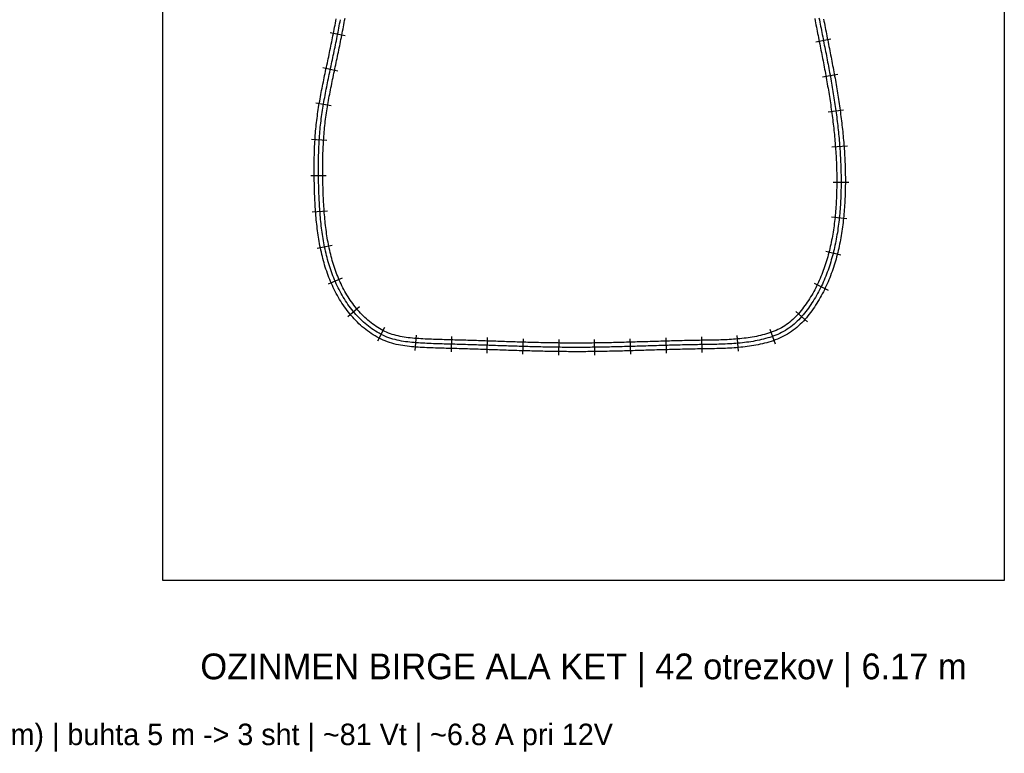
# Model space of a CAD drawing. Header units: millimetres. Extents: x 0 to 1378, y -121 to 1849.
# Tile 7 of 19: x 688 to 1376, y -121 to 392. Entities that reach past the tile are written whole.
import ezdxf
from ezdxf.enums import TextEntityAlignment as Align

# ---------------------------------------------------------------- set-up
doc = ezdxf.new("R2010")
doc.units = ezdxf.units.MM
for name, color, linetype in [('CUT_25', 2, 'Continuous'), ('FRAME', 8, 'Continuous'), ('NEON_BOTTLE', 3, 'Continuous'), ('NOTES', 7, 'Continuous'), ('TUBE_6MM', 9, 'Continuous')]:
    doc.layers.add(name, color=color, linetype=linetype)

msp = doc.modelspace()

# ---------------------------------------------------------------- linework, layer by layer
at = {"layer": 'CUT_25'}
for p, q in [((915.44, 380.45), (904.84, 382.52)), ((1244.27, 376.35), (1254.86, 378.45)), ((910.35, 355.88), (899.79, 358.13)), ((1248.99, 351.89), (1259.61, 353.81)), ((905.57, 331.58), (894.92, 333.37)), ((1252.93, 327.44), (1263.63, 328.9)), ((902.73, 307.3), (891.96, 308.01)), ((1255.59, 302.91), (1266.36, 303.74)), ((902.21, 282.73), (891.41, 282.61)), ((1256.53, 278.37), (1267.33, 278.33)), ((903.17, 258.1), (892.41, 257.28)), ((1255.32, 253.96), (1266.05, 252.81)), ((906.37, 233.98), (895.78, 231.87)), ((1251.19, 230.09), (1261.66, 227.46)), ((913.36, 211.2), (903.44, 206.94)), ((1243.14, 207.65), (1252.86, 202.92)), ((925.47, 191.25), (917.2, 184.31)), ((1230.4, 188.03), (1238.4, 180.77)), ((943.02, 176.75), (937.96, 167.21)), ((1212.14, 175.58), (1215.8, 165.42)), ((965.02, 171.48), (964.19, 160.72)), ((989.73, 170.48), (989.44, 159.68)), ((1014.75, 169.69), (1014.39, 158.9)), ((1039.72, 168.87), (1039.4, 158.08)), ((1064.62, 168.32), (1064.48, 157.52)), ((1089.48, 168.32), (1089.62, 157.53)), ((1114.39, 168.87), (1114.7, 158.08)), ((1139.38, 169.62), (1139.69, 158.82)), ((1164.44, 170.19), (1164.61, 159.39)), ((1189.05, 171.08), (1189.96, 160.32))]:
    msp.add_line(p, q, dxfattribs=at)
at = {"layer": 'FRAME'}
msp.add_lwpolyline([(1376, 0), (1284.12, 0), (1082, 0), (879.88, 0), (788, 0), (788, 288.86), (788, 924.35), (788, 1559.83), (788, 1848.69), (879.88, 1848.69), (1082, 1848.69), (1284.12, 1848.69), (1376, 1848.69), (1376, 1559.83), (1376, 924.35), (1376, 288.86), (1376, 0)], dxfattribs=at)
at = {"layer": 'NEON_BOTTLE'}
msp.add_lwpolyline([(1246.51, 393.1), (1246.78, 391.63), (1247.06, 390.16), (1247.35, 388.68), (1247.63, 387.21), (1247.92, 385.74), (1248.21, 384.27), (1248.49, 382.79), (1248.79, 381.32), (1249.08, 379.85), (1249.37, 378.38), (1249.66, 376.91), (1249.95, 375.44), (1250.24, 373.97), (1250.54, 372.5), (1250.83, 371.02), (1251.12, 369.55), (1251.41, 368.08), (1251.7, 366.61), (1251.98, 365.14), (1252.27, 363.66), (1252.55, 362.19), (1252.84, 360.72), (1253.12, 359.24), (1253.39, 357.77), (1253.67, 356.3), (1253.94, 354.82), (1254.21, 353.34), (1254.48, 351.87), (1254.74, 350.39), (1255, 348.92), (1255.26, 347.44), (1255.52, 345.96), (1255.77, 344.48), (1256.01, 343), (1256.26, 341.52), (1256.5, 340.04), (1256.74, 338.56), (1256.97, 337.08), (1257.2, 335.59), (1257.42, 334.11), (1257.64, 332.63), (1257.86, 331.14), (1258.07, 329.66), (1258.28, 328.17), (1258.48, 326.69), (1258.68, 325.2), (1258.87, 323.71), (1259.06, 322.22), (1259.24, 320.74), (1259.42, 319.25), (1259.59, 317.76), (1259.76, 316.27), (1259.92, 314.77), (1260.08, 313.28), (1260.23, 311.79), (1260.38, 310.3), (1260.52, 308.8), (1260.65, 307.31), (1260.78, 305.82), (1260.9, 304.32), (1261.01, 302.82), (1261.12, 301.33), (1261.22, 299.83), (1261.32, 298.34), (1261.41, 296.84), (1261.49, 295.34), (1261.57, 293.84), (1261.64, 292.34), (1261.7, 290.84), (1261.75, 289.35), (1261.8, 287.85), (1261.84, 286.35), (1261.87, 284.85), (1261.9, 283.35), (1261.92, 281.85), (1261.93, 280.35), (1261.93, 278.85), (1261.92, 277.35), (1261.91, 275.85), (1261.89, 274.35), (1261.86, 272.85), (1261.82, 271.35), (1261.78, 269.85), (1261.73, 268.35), (1261.66, 266.85), (1261.59, 265.35), (1261.51, 263.86), (1261.43, 262.36), (1261.33, 260.86), (1261.22, 259.37), (1261.1, 257.87), (1260.97, 256.38), (1260.83, 254.88), (1260.69, 253.39), (1260.53, 251.9), (1260.36, 250.41), (1260.17, 248.92), (1259.98, 247.43), (1259.77, 245.95), (1259.56, 244.46), (1259.33, 242.98), (1259.09, 241.5), (1258.83, 240.02), (1258.56, 238.54), (1258.28, 237.07), (1257.99, 235.6), (1257.68, 234.13), (1257.36, 232.67), (1257.02, 231.21), (1256.67, 229.75), (1256.3, 228.29), (1255.92, 226.84), (1255.53, 225.4), (1255.11, 223.95), (1254.69, 222.52), (1254.24, 221.08), (1253.78, 219.65), (1253.3, 218.23), (1252.81, 216.82), (1252.3, 215.41), (1251.77, 214), (1251.22, 212.61), (1250.66, 211.22), (1250.08, 209.83), (1249.48, 208.46), (1248.86, 207.09), (1248.22, 205.74), (1247.56, 204.39), (1246.89, 203.05), (1246.19, 201.72), (1245.48, 200.4), (1244.75, 199.09), (1243.99, 197.79), (1243.22, 196.51), (1242.43, 195.23), (1241.62, 193.97), (1240.79, 192.72), (1239.94, 191.48), (1239.07, 190.26), (1238.18, 189.05), (1237.27, 187.86), (1236.34, 186.69), (1235.38, 185.53), (1234.4, 184.4), (1233.39, 183.29), (1232.36, 182.2), (1231.29, 181.14), (1230.2, 180.11), (1229.08, 179.12), (1227.93, 178.15), (1226.75, 177.23), (1225.54, 176.34), (1224.3, 175.5), (1223.03, 174.71), (1221.73, 173.96), (1220.4, 173.25), (1219.06, 172.59), (1217.69, 171.97), (1216.31, 171.39), (1214.91, 170.84), (1213.5, 170.34), (1212.08, 169.86), (1210.65, 169.42), (1209.2, 169.01), (1207.75, 168.62), (1206.3, 168.27), (1204.83, 167.94), (1203.37, 167.63), (1201.89, 167.34), (1200.42, 167.07), (1198.94, 166.83), (1197.45, 166.61), (1195.97, 166.4), (1194.48, 166.21), (1192.99, 166.04), (1191.5, 165.89), (1190.01, 165.75), (1188.51, 165.62), (1187.02, 165.51), (1185.52, 165.41), (1184.02, 165.32), (1182.52, 165.24), (1181.02, 165.17), (1179.53, 165.11), (1178.03, 165.06), (1176.53, 165.01), (1175.03, 164.97), (1173.53, 164.94), (1172.03, 164.91), (1170.53, 164.88), (1169.03, 164.86), (1167.53, 164.84), (1166.03, 164.81), (1164.53, 164.79), (1163.03, 164.77), (1161.53, 164.74), (1160.03, 164.72), (1158.53, 164.69), (1157.03, 164.66), (1155.53, 164.63), (1154.03, 164.6), (1152.53, 164.56), (1151.03, 164.53), (1149.53, 164.49), (1148.03, 164.45), (1146.53, 164.41), (1145.03, 164.37), (1143.53, 164.33), (1142.04, 164.29), (1140.54, 164.25), (1139.04, 164.2), (1137.54, 164.16), (1136.04, 164.12), (1134.54, 164.07), (1133.04, 164.03), (1131.54, 163.98), (1130.04, 163.94), (1128.54, 163.89), (1127.04, 163.85), (1125.54, 163.8), (1124.04, 163.75), (1122.54, 163.71), (1121.04, 163.66), (1119.55, 163.62), (1118.05, 163.58), (1116.55, 163.53), (1115.05, 163.49), (1113.55, 163.45), (1112.05, 163.41), (1110.55, 163.36), (1109.05, 163.32), (1107.55, 163.29), (1106.05, 163.25), (1104.55, 163.21), (1103.05, 163.18), (1101.55, 163.14), (1100.05, 163.11), (1098.55, 163.08), (1097.05, 163.05), (1095.55, 163.02), (1094.05, 162.99), (1092.55, 162.97), (1091.05, 162.95), (1089.55, 162.93), (1088.05, 162.91), (1086.55, 162.89), (1085.05, 162.88), (1083.55, 162.86), (1082.05, 162.85), (1080.55, 162.85), (1079.05, 162.84), (1077.55, 162.84), (1076.05, 162.84), (1074.55, 162.84), (1073.05, 162.85), (1071.55, 162.85), (1070.05, 162.87), (1068.55, 162.88), (1067.05, 162.89), (1065.55, 162.91), (1064.05, 162.93), (1062.55, 162.95), (1061.05, 162.97), (1059.56, 163), (1058.06, 163.02), (1056.56, 163.05), (1055.06, 163.08), (1053.56, 163.11), (1052.06, 163.15), (1050.56, 163.18), (1049.06, 163.22), (1047.56, 163.26), (1046.06, 163.29), (1044.56, 163.33), (1043.06, 163.38), (1041.56, 163.42), (1040.06, 163.46), (1038.56, 163.51), (1037.06, 163.55), (1035.56, 163.6), (1034.06, 163.65), (1032.56, 163.69), (1031.07, 163.74), (1029.57, 163.79), (1028.07, 163.84), (1026.57, 163.89), (1025.07, 163.94), (1023.57, 163.99), (1022.07, 164.04), (1020.57, 164.09), (1019.07, 164.14), (1017.57, 164.19), (1016.07, 164.25), (1014.57, 164.3), (1013.08, 164.35), (1011.58, 164.4), (1010.08, 164.45), (1008.58, 164.5), (1007.08, 164.55), (1005.58, 164.6), (1004.08, 164.65), (1002.58, 164.7), (1001.08, 164.74), (999.58, 164.79), (998.08, 164.84), (996.58, 164.88), (995.08, 164.93), (993.59, 164.97), (992.09, 165.01), (990.59, 165.05), (989.09, 165.09), (987.59, 165.13), (986.09, 165.17), (984.59, 165.21), (983.09, 165.25), (981.59, 165.3), (980.09, 165.34), (978.59, 165.39), (977.09, 165.44), (975.59, 165.5), (974.09, 165.56), (972.6, 165.63), (971.1, 165.7), (969.6, 165.78), (968.1, 165.86), (966.61, 165.96), (965.11, 166.06), (963.61, 166.18), (962.12, 166.31), (960.63, 166.46), (959.14, 166.63), (957.65, 166.82), (956.17, 167.04), (954.69, 167.29), (953.21, 167.58), (951.75, 167.89), (950.29, 168.25), (948.84, 168.65), (947.41, 169.09), (945.99, 169.58), (944.59, 170.11), (943.21, 170.69), (941.84, 171.31), (940.5, 171.97), (939.17, 172.68), (937.87, 173.42), (936.58, 174.2), (935.32, 175.01), (934.09, 175.86), (932.87, 176.74), (931.68, 177.65), (930.51, 178.58), (929.36, 179.55), (928.24, 180.55), (927.14, 181.57), (926.06, 182.61), (925.01, 183.68), (923.98, 184.76), (922.97, 185.87), (921.98, 187.01), (921.02, 188.15), (920.08, 189.32), (919.16, 190.51), (918.26, 191.71), (917.38, 192.93), (916.53, 194.16), (915.7, 195.41), (914.89, 196.67), (914.11, 197.95), (913.34, 199.24), (912.6, 200.55), (911.88, 201.86), (911.18, 203.19), (910.5, 204.53), (909.85, 205.88), (909.21, 207.23), (908.6, 208.6), (908.01, 209.98), (907.43, 211.37), (906.88, 212.76), (906.35, 214.17), (905.84, 215.58), (905.34, 216.99), (904.87, 218.41), (904.41, 219.84), (903.98, 221.28), (903.56, 222.72), (903.15, 224.16), (902.77, 225.61), (902.4, 227.07), (902.04, 228.52), (901.71, 229.99), (901.38, 231.45), (901.08, 232.92), (900.78, 234.39), (900.51, 235.86), (900.24, 237.34), (899.99, 238.82), (899.75, 240.3), (899.52, 241.78), (899.31, 243.27), (899.11, 244.75), (898.92, 246.24), (898.74, 247.73), (898.57, 249.22), (898.41, 250.71), (898.26, 252.21), (898.12, 253.7), (897.99, 255.19), (897.87, 256.69), (897.75, 258.18), (897.65, 259.68), (897.55, 261.18), (897.46, 262.67), (897.38, 264.17), (897.3, 265.67), (897.23, 267.17), (897.17, 268.67), (897.11, 270.17), (897.05, 271.66), (897.01, 273.16), (896.96, 274.66), (896.93, 276.16), (896.89, 277.66), (896.86, 279.16), (896.84, 280.66), (896.81, 282.16), (896.8, 283.66), (896.78, 285.16), (896.78, 286.66), (896.77, 288.16), (896.78, 289.66), (896.79, 291.16), (896.8, 292.66), (896.82, 294.16), (896.85, 295.66), (896.89, 297.16), (896.93, 298.66), (896.98, 300.16), (897.04, 301.66), (897.1, 303.16), (897.17, 304.66), (897.25, 306.15), (897.34, 307.65), (897.44, 309.15), (897.55, 310.64), (897.67, 312.14), (897.79, 313.63), (897.93, 315.13), (898.07, 316.62), (898.23, 318.11), (898.4, 319.6), (898.57, 321.09), (898.76, 322.58), (898.96, 324.07), (899.16, 325.55), (899.38, 327.04), (899.6, 328.52), (899.84, 330), (900.08, 331.48), (900.32, 332.96), (900.58, 334.44), (900.84, 335.92), (901.11, 337.39), (901.38, 338.87), (901.66, 340.34), (901.94, 341.82), (902.23, 343.29), (902.53, 344.76), (902.82, 346.23), (903.12, 347.7), (903.42, 349.17), (903.73, 350.64), (904.04, 352.11), (904.34, 353.57), (904.65, 355.04), (904.97, 356.51), (905.28, 357.97), (905.59, 359.44), (905.9, 360.91), (906.21, 362.38), (906.52, 363.84), (906.83, 365.31), (907.14, 366.78), (907.45, 368.25), (907.76, 369.72), (908.06, 371.18), (908.36, 372.65), (908.67, 374.12), (908.97, 375.59), (909.26, 377.06), (909.56, 378.53), (909.85, 380.01), (910.14, 381.48), (910.43, 382.95), (910.71, 384.42), (911, 385.89), (911.27, 387.37), (911.55, 388.84), (911.82, 390.32), (912.09, 391.79)], dxfattribs=at)
at = {"layer": 'TUBE_6MM'}
for points in [[(1249.73, 392.19), (1250.01, 390.72), (1250.29, 389.25), (1250.58, 387.78), (1250.86, 386.31), (1251.15, 384.84), (1251.44, 383.37), (1251.73, 381.9), (1252.02, 380.43), (1252.31, 378.96), (1252.6, 377.49), (1252.89, 376.02), (1253.19, 374.55), (1253.48, 373.08), (1253.77, 371.61), (1254.06, 370.13), (1254.35, 368.66), (1254.64, 367.18), (1254.93, 365.71), (1255.22, 364.23), (1255.5, 362.76), (1255.78, 361.28), (1256.06, 359.8), (1256.34, 358.32), (1256.62, 356.84), (1256.89, 355.36), (1257.16, 353.88), (1257.43, 352.4), (1257.7, 350.92), (1257.96, 349.43), (1258.22, 347.95), (1258.47, 346.46), (1258.72, 344.98), (1258.97, 343.49), (1259.22, 342.01), (1259.46, 340.52), (1259.7, 339.03), (1259.93, 337.54), (1260.16, 336.05), (1260.39, 334.56), (1260.61, 333.06), (1260.83, 331.57), (1261.04, 330.08), (1261.25, 328.58), (1261.45, 327.09), (1261.65, 325.59), (1261.85, 324.09), (1262.04, 322.6), (1262.22, 321.1), (1262.4, 319.6), (1262.58, 318.1), (1262.74, 316.6), (1262.91, 315.09), (1263.07, 313.59), (1263.22, 312.09), (1263.36, 310.58), (1263.5, 309.08), (1263.64, 307.57), (1263.77, 306.06), (1263.89, 304.56), (1264.01, 303.05), (1264.11, 301.54), (1264.22, 300.03), (1264.31, 298.52), (1264.4, 297.01), (1264.49, 295.5), (1264.56, 293.99), (1264.63, 292.47), (1264.69, 290.96), (1264.75, 289.45), (1264.8, 287.93), (1264.84, 286.42), (1264.87, 284.91), (1264.9, 283.39), (1264.92, 281.88), (1264.93, 280.36), (1264.93, 278.85), (1264.92, 277.33), (1264.91, 275.81), (1264.89, 274.3), (1264.86, 272.78), (1264.82, 271.27), (1264.78, 269.75), (1264.72, 268.23), (1264.66, 266.72), (1264.59, 265.2), (1264.51, 263.69), (1264.42, 262.17), (1264.32, 260.65), (1264.21, 259.14), (1264.09, 257.62), (1263.96, 256.11), (1263.82, 254.59), (1263.67, 253.08), (1263.51, 251.57), (1263.33, 250.05), (1263.15, 248.54), (1262.95, 247.03), (1262.74, 245.52), (1262.52, 244.01), (1262.29, 242.51), (1262.04, 241), (1261.79, 239.5), (1261.51, 237.99), (1261.23, 236.49), (1260.93, 235), (1260.61, 233.5), (1260.28, 232.01), (1259.94, 230.52), (1259.58, 229.03), (1259.21, 227.54), (1258.82, 226.06), (1258.41, 224.59), (1257.99, 223.11), (1257.56, 221.64), (1257.1, 220.18), (1256.63, 218.72), (1256.14, 217.26), (1255.64, 215.81), (1255.11, 214.37), (1254.57, 212.93), (1254.01, 211.49), (1253.43, 210.07), (1252.83, 208.65), (1252.22, 207.24), (1251.58, 205.84), (1250.92, 204.44), (1250.25, 203.05), (1249.56, 201.68), (1248.84, 200.31), (1248.11, 198.95), (1247.35, 197.6), (1246.58, 196.27), (1245.78, 194.94), (1244.97, 193.63), (1244.13, 192.33), (1243.28, 191.04), (1242.4, 189.76), (1241.5, 188.5), (1240.58, 187.25), (1239.64, 186.02), (1238.67, 184.79), (1237.67, 183.59), (1236.64, 182.41), (1235.59, 181.24), (1234.5, 180.1), (1233.38, 178.99), (1232.23, 177.9), (1231.04, 176.84), (1229.82, 175.82), (1228.56, 174.83), (1227.26, 173.89), (1225.93, 172.99), (1224.57, 172.14), (1223.18, 171.33), (1221.77, 170.58), (1220.34, 169.88), (1218.89, 169.22), (1217.43, 168.61), (1215.96, 168.03), (1214.48, 167.5), (1212.99, 167), (1211.5, 166.54), (1210, 166.11), (1208.49, 165.72), (1206.98, 165.35), (1205.47, 165), (1203.96, 164.69), (1202.44, 164.39), (1200.92, 164.12), (1199.4, 163.87), (1197.88, 163.64), (1196.36, 163.42), (1194.84, 163.23), (1193.31, 163.06), (1191.79, 162.9), (1190.27, 162.76), (1188.74, 162.63), (1187.22, 162.51), (1185.7, 162.41), (1184.18, 162.32), (1182.67, 162.24), (1181.15, 162.17), (1179.63, 162.11), (1178.12, 162.06), (1176.61, 162.01), (1175.1, 161.98), (1173.59, 161.94), (1172.08, 161.91), (1170.58, 161.88), (1169.07, 161.86), (1167.57, 161.84), (1166.07, 161.81), (1164.57, 161.79), (1163.07, 161.77), (1161.58, 161.74), (1160.08, 161.72), (1158.58, 161.69), (1157.09, 161.66), (1155.59, 161.63), (1154.09, 161.6), (1152.6, 161.56), (1151.1, 161.53), (1149.6, 161.49), (1148.11, 161.45), (1146.61, 161.41), (1145.11, 161.37), (1143.61, 161.33), (1142.11, 161.29), (1140.62, 161.25), (1139.12, 161.21), (1137.62, 161.16), (1136.12, 161.12), (1134.62, 161.07), (1133.12, 161.03), (1131.63, 160.98), (1130.13, 160.94), (1128.63, 160.89), (1127.13, 160.85), (1125.63, 160.8), (1124.13, 160.76), (1122.63, 160.71), (1121.13, 160.67), (1119.63, 160.62), (1118.13, 160.58), (1116.63, 160.53), (1115.13, 160.49), (1113.63, 160.45), (1112.13, 160.41), (1110.63, 160.37), (1109.12, 160.33), (1107.62, 160.29), (1106.12, 160.25), (1104.62, 160.21), (1103.12, 160.18), (1101.61, 160.14), (1100.11, 160.11), (1098.61, 160.08), (1097.11, 160.05), (1095.6, 160.02), (1094.1, 159.99), (1092.6, 159.97), (1091.09, 159.95), (1089.59, 159.93), (1088.08, 159.91), (1086.58, 159.89), (1085.08, 159.88), (1083.57, 159.86), (1082.07, 159.85), (1080.56, 159.85), (1079.06, 159.84), (1077.55, 159.84), (1076.05, 159.84), (1074.54, 159.84), (1073.04, 159.85), (1071.53, 159.86), (1070.03, 159.87), (1068.52, 159.88), (1067.02, 159.89), (1065.51, 159.91), (1064.01, 159.93), (1062.51, 159.95), (1061, 159.97), (1059.5, 160), (1058, 160.02), (1056.49, 160.05), (1054.99, 160.08), (1053.49, 160.11), (1051.98, 160.15), (1050.48, 160.18), (1048.98, 160.22), (1047.48, 160.26), (1045.97, 160.3), (1044.47, 160.34), (1042.97, 160.38), (1041.47, 160.42), (1039.97, 160.46), (1038.47, 160.51), (1036.97, 160.55), (1035.47, 160.6), (1033.96, 160.65), (1032.46, 160.69), (1030.96, 160.74), (1029.46, 160.79), (1027.96, 160.84), (1026.46, 160.89), (1024.96, 160.94), (1023.46, 160.99), (1021.96, 161.04), (1020.46, 161.09), (1018.97, 161.15), (1017.47, 161.2), (1015.97, 161.25), (1014.47, 161.3), (1012.97, 161.35), (1011.47, 161.4), (1009.97, 161.45), (1008.47, 161.5), (1006.98, 161.55), (1005.48, 161.6), (1003.98, 161.65), (1002.48, 161.7), (1000.98, 161.74), (999.49, 161.79), (997.99, 161.84), (996.49, 161.88), (994.99, 161.93), (993.5, 161.97), (992, 162.01), (990.5, 162.05), (989, 162.09), (987.5, 162.13), (986, 162.17), (984.5, 162.21), (983, 162.25), (981.5, 162.3), (979.99, 162.34), (978.49, 162.39), (976.98, 162.45), (975.47, 162.5), (973.96, 162.56), (972.45, 162.63), (970.94, 162.7), (969.43, 162.78), (967.92, 162.87), (966.4, 162.96), (964.88, 163.07), (963.36, 163.19), (961.83, 163.32), (960.3, 163.48), (958.77, 163.65), (957.23, 163.85), (955.69, 164.08), (954.15, 164.34), (952.61, 164.64), (951.07, 164.97), (949.53, 165.35), (948, 165.77), (946.48, 166.24), (944.97, 166.76), (943.47, 167.33), (942, 167.94), (940.55, 168.6), (939.12, 169.31), (937.72, 170.05), (936.34, 170.83), (934.99, 171.66), (933.66, 172.51), (932.35, 173.41), (931.08, 174.33), (929.82, 175.29), (928.6, 176.27), (927.4, 177.29), (926.22, 178.33), (925.07, 179.39), (923.95, 180.48), (922.85, 181.59), (921.77, 182.73), (920.72, 183.88), (919.7, 185.06), (918.7, 186.25), (917.72, 187.47), (916.76, 188.7), (915.83, 189.94), (914.93, 191.21), (914.05, 192.48), (913.19, 193.78), (912.35, 195.08), (911.53, 196.41), (910.74, 197.74), (909.98, 199.09), (909.23, 200.45), (908.51, 201.82), (907.81, 203.2), (907.13, 204.59), (906.48, 205.99), (905.85, 207.4), (905.24, 208.82), (904.65, 210.25), (904.08, 211.69), (903.54, 213.13), (903.01, 214.58), (902.5, 216.03), (902.02, 217.49), (901.55, 218.96), (901.1, 220.43), (900.67, 221.9), (900.26, 223.38), (899.86, 224.86), (899.48, 226.35), (899.12, 227.84), (898.78, 229.33), (898.45, 230.83), (898.14, 232.33), (897.84, 233.83), (897.55, 235.33), (897.28, 236.83), (897.03, 238.34), (896.79, 239.84), (896.56, 241.35), (896.34, 242.86), (896.13, 244.37), (895.94, 245.88), (895.76, 247.39), (895.58, 248.9), (895.42, 250.41), (895.27, 251.92), (895.13, 253.43), (895, 254.95), (894.87, 256.46), (894.76, 257.97), (894.65, 259.48), (894.55, 261), (894.46, 262.51), (894.38, 264.02), (894.3, 265.53), (894.23, 267.04), (894.17, 268.55), (894.11, 270.06), (894.06, 271.57), (894.01, 273.08), (893.97, 274.59), (893.93, 276.1), (893.89, 277.6), (893.86, 279.11), (893.84, 280.62), (893.81, 282.13), (893.8, 283.64), (893.78, 285.15), (893.78, 286.66), (893.77, 288.17), (893.78, 289.68), (893.79, 291.19), (893.8, 292.71), (893.82, 294.22), (893.85, 295.73), (893.89, 297.24), (893.93, 298.76), (893.98, 300.27), (894.04, 301.79), (894.1, 303.3), (894.18, 304.82), (894.26, 306.33), (894.35, 307.85), (894.45, 309.36), (894.56, 310.87), (894.68, 312.39), (894.81, 313.9), (894.94, 315.42), (895.09, 316.93), (895.25, 318.44), (895.42, 319.95), (895.6, 321.46), (895.79, 322.97), (895.99, 324.48), (896.19, 325.98), (896.41, 327.48), (896.64, 328.98), (896.87, 330.48), (897.12, 331.98), (897.37, 333.47), (897.63, 334.96), (897.89, 336.45), (898.16, 337.94), (898.43, 339.43), (898.72, 340.91), (899, 342.39), (899.29, 343.87), (899.58, 345.35), (899.88, 346.83), (900.18, 348.31), (900.49, 349.78), (900.79, 351.26), (901.1, 352.73), (901.41, 354.2), (901.72, 355.67), (902.03, 357.14), (902.34, 358.61), (902.66, 360.07), (902.97, 361.54), (903.28, 363.01), (903.59, 364.47), (903.9, 365.94), (904.21, 367.4), (904.52, 368.87), (904.82, 370.33), (905.13, 371.8), (905.43, 373.26), (905.73, 374.73), (906.03, 376.2), (906.32, 377.66), (906.62, 379.13), (906.91, 380.59), (907.2, 382.06), (907.49, 383.53), (907.77, 385), (908.05, 386.46), (908.33, 387.93), (908.6, 389.4), (908.87, 390.87), (909.14, 392.34)], [(1243.56, 392.55), (1243.84, 391.07), (1244.12, 389.59), (1244.4, 388.12), (1244.69, 386.64), (1244.97, 385.16), (1245.26, 383.69), (1245.55, 382.22), (1245.84, 380.74), (1246.13, 379.27), (1246.42, 377.8), (1246.72, 376.32), (1247.01, 374.85), (1247.3, 373.38), (1247.59, 371.91), (1247.88, 370.44), (1248.17, 368.97), (1248.46, 367.5), (1248.75, 366.03), (1249.04, 364.56), (1249.32, 363.09), (1249.61, 361.62), (1249.89, 360.16), (1250.17, 358.69), (1250.45, 357.22), (1250.72, 355.75), (1250.99, 354.28), (1251.26, 352.81), (1251.53, 351.34), (1251.79, 349.87), (1252.05, 348.4), (1252.31, 346.92), (1252.56, 345.45), (1252.81, 343.98), (1253.06, 342.51), (1253.3, 341.04), (1253.54, 339.56), (1253.77, 338.09), (1254, 336.62), (1254.23, 335.14), (1254.46, 333.67), (1254.67, 332.19), (1254.89, 330.72), (1255.1, 329.24), (1255.31, 327.76), (1255.51, 326.29), (1255.7, 324.81), (1255.9, 323.33), (1256.08, 321.85), (1256.27, 320.37), (1256.44, 318.9), (1256.61, 317.42), (1256.78, 315.94), (1256.94, 314.46), (1257.1, 312.97), (1257.25, 311.49), (1257.39, 310.01), (1257.53, 308.53), (1257.66, 307.05), (1257.79, 305.57), (1257.91, 304.08), (1258.02, 302.6), (1258.13, 301.12), (1258.23, 299.63), (1258.33, 298.15), (1258.41, 296.67), (1258.5, 295.18), (1258.57, 293.7), (1258.64, 292.21), (1258.7, 290.73), (1258.75, 289.24), (1258.8, 287.76), (1258.84, 286.27), (1258.87, 284.79), (1258.9, 283.3), (1258.92, 281.82), (1258.93, 280.33), (1258.93, 278.85), (1258.92, 277.37), (1258.91, 275.88), (1258.89, 274.4), (1258.86, 272.91), (1258.83, 271.43), (1258.78, 269.95), (1258.73, 268.47), (1258.67, 266.98), (1258.6, 265.5), (1258.52, 264.02), (1258.43, 262.55), (1258.33, 261.07), (1258.23, 259.59), (1258.11, 258.12), (1257.98, 256.64), (1257.85, 255.17), (1257.7, 253.7), (1257.54, 252.23), (1257.38, 250.76), (1257.2, 249.29), (1257.01, 247.83), (1256.8, 246.37), (1256.59, 244.91), (1256.36, 243.45), (1256.13, 241.99), (1255.88, 240.54), (1255.61, 239.09), (1255.34, 237.65), (1255.05, 236.2), (1254.75, 234.76), (1254.43, 233.33), (1254.1, 231.89), (1253.76, 230.46), (1253.4, 229.04), (1253.02, 227.62), (1252.64, 226.2), (1252.23, 224.79), (1251.81, 223.39), (1251.38, 221.99), (1250.93, 220.59), (1250.46, 219.2), (1249.98, 217.82), (1249.48, 216.45), (1248.97, 215.08), (1248.44, 213.72), (1247.89, 212.36), (1247.32, 211.02), (1246.73, 209.68), (1246.13, 208.35), (1245.51, 207.03), (1244.87, 205.72), (1244.22, 204.42), (1243.54, 203.12), (1242.85, 201.84), (1242.14, 200.57), (1241.41, 199.31), (1240.66, 198.07), (1239.89, 196.83), (1239.11, 195.61), (1238.31, 194.4), (1237.48, 193.2), (1236.64, 192.02), (1235.78, 190.85), (1234.91, 189.7), (1234.01, 188.58), (1233.09, 187.47), (1232.15, 186.39), (1231.19, 185.33), (1230.21, 184.3), (1229.21, 183.3), (1228.18, 182.32), (1227.12, 181.39), (1226.04, 180.48), (1224.94, 179.62), (1223.81, 178.8), (1222.66, 178.02), (1221.48, 177.28), (1220.27, 176.58), (1219.03, 175.92), (1217.77, 175.3), (1216.49, 174.72), (1215.18, 174.17), (1213.86, 173.65), (1212.52, 173.17), (1211.16, 172.72), (1209.79, 172.29), (1208.41, 171.9), (1207.01, 171.53), (1205.6, 171.19), (1204.19, 170.87), (1202.77, 170.57), (1201.34, 170.29), (1199.9, 170.03), (1198.46, 169.79), (1197.02, 169.57), (1195.57, 169.37), (1194.12, 169.19), (1192.66, 169.02), (1191.2, 168.87), (1189.74, 168.73), (1188.27, 168.61), (1186.8, 168.5), (1185.33, 168.4), (1183.85, 168.31), (1182.37, 168.24), (1180.89, 168.17), (1179.41, 168.11), (1177.92, 168.06), (1176.44, 168.01), (1174.95, 167.97), (1173.46, 167.94), (1171.97, 167.91), (1170.47, 167.88), (1168.98, 167.86), (1167.48, 167.84), (1165.98, 167.81), (1164.48, 167.79), (1162.98, 167.77), (1161.47, 167.74), (1159.97, 167.72), (1158.47, 167.69), (1156.97, 167.66), (1155.46, 167.63), (1153.96, 167.59), (1152.46, 167.56), (1150.96, 167.52), (1149.45, 167.49), (1147.95, 167.45), (1146.45, 167.41), (1144.95, 167.37), (1143.45, 167.33), (1141.95, 167.29), (1140.45, 167.25), (1138.95, 167.2), (1137.45, 167.16), (1135.94, 167.12), (1134.44, 167.07), (1132.94, 167.03), (1131.44, 166.98), (1129.95, 166.94), (1128.45, 166.89), (1126.95, 166.84), (1125.45, 166.8), (1123.95, 166.75), (1122.45, 166.71), (1120.95, 166.66), (1119.45, 166.62), (1117.95, 166.57), (1116.46, 166.53), (1114.96, 166.49), (1113.46, 166.45), (1111.96, 166.4), (1110.46, 166.36), (1108.97, 166.32), (1107.47, 166.28), (1105.97, 166.25), (1104.47, 166.21), (1102.98, 166.17), (1101.48, 166.14), (1099.98, 166.11), (1098.49, 166.08), (1096.99, 166.05), (1095.49, 166.02), (1094, 165.99), (1092.5, 165.97), (1091.01, 165.95), (1089.51, 165.93), (1088.01, 165.91), (1086.52, 165.89), (1085.02, 165.88), (1083.53, 165.86), (1082.03, 165.85), (1080.54, 165.85), (1079.04, 165.84), (1077.55, 165.84), (1076.05, 165.84), (1074.56, 165.84), (1073.06, 165.85), (1071.57, 165.85), (1070.07, 165.87), (1068.58, 165.88), (1067.08, 165.89), (1065.59, 165.91), (1064.09, 165.93), (1062.59, 165.95), (1061.1, 165.97), (1059.6, 166), (1058.11, 166.02), (1056.61, 166.05), (1055.11, 166.08), (1053.62, 166.11), (1052.12, 166.15), (1050.62, 166.18), (1049.13, 166.22), (1047.63, 166.25), (1046.13, 166.29), (1044.64, 166.33), (1043.14, 166.38), (1041.64, 166.42), (1040.14, 166.46), (1038.65, 166.51), (1037.15, 166.55), (1035.65, 166.6), (1034.15, 166.64), (1032.66, 166.69), (1031.16, 166.74), (1029.66, 166.79), (1028.16, 166.84), (1026.66, 166.89), (1025.16, 166.94), (1023.67, 166.99), (1022.17, 167.04), (1020.67, 167.09), (1019.17, 167.14), (1017.67, 167.19), (1016.17, 167.24), (1014.67, 167.3), (1013.17, 167.35), (1011.67, 167.4), (1010.17, 167.45), (1008.67, 167.5), (1007.17, 167.55), (1005.67, 167.6), (1004.17, 167.65), (1002.67, 167.69), (1001.17, 167.74), (999.67, 167.79), (998.17, 167.83), (996.67, 167.88), (995.17, 167.92), (993.67, 167.97), (992.16, 168.01), (990.66, 168.05), (989.16, 168.09), (987.66, 168.13), (986.16, 168.17), (984.67, 168.21), (983.17, 168.25), (981.67, 168.3), (980.18, 168.34), (978.69, 168.39), (977.2, 168.44), (975.71, 168.5), (974.22, 168.56), (972.73, 168.62), (971.24, 168.7), (969.76, 168.77), (968.28, 168.86), (966.8, 168.95), (965.32, 169.05), (963.86, 169.17), (962.4, 169.3), (960.94, 169.44), (959.5, 169.61), (958.06, 169.8), (956.63, 170.01), (955.21, 170.25), (953.81, 170.52), (952.42, 170.82), (951.04, 171.16), (949.68, 171.53), (948.34, 171.94), (947.01, 172.4), (945.7, 172.9), (944.4, 173.44), (943.12, 174.02), (941.86, 174.65), (940.61, 175.31), (939.38, 176.01), (938.17, 176.74), (936.98, 177.51), (935.81, 178.31), (934.66, 179.15), (933.52, 180.01), (932.41, 180.9), (931.32, 181.83), (930.25, 182.77), (929.2, 183.75), (928.17, 184.75), (927.16, 185.77), (926.17, 186.81), (925.2, 187.87), (924.26, 188.96), (923.33, 190.06), (922.43, 191.19), (921.54, 192.33), (920.68, 193.49), (919.83, 194.66), (919.01, 195.85), (918.21, 197.06), (917.43, 198.28), (916.67, 199.51), (915.93, 200.75), (915.21, 202.01), (914.52, 203.29), (913.84, 204.57), (913.19, 205.87), (912.55, 207.17), (911.94, 208.49), (911.34, 209.82), (910.77, 211.15), (910.21, 212.5), (909.68, 213.85), (909.16, 215.22), (908.66, 216.59), (908.18, 217.97), (907.72, 219.35), (907.28, 220.74), (906.85, 222.14), (906.44, 223.55), (906.05, 224.96), (905.67, 226.37), (905.31, 227.8), (904.96, 229.22), (904.63, 230.65), (904.32, 232.09), (904.02, 233.53), (903.73, 234.97), (903.46, 236.41), (903.19, 237.86), (902.95, 239.32), (902.71, 240.77), (902.49, 242.23), (902.28, 243.69), (902.08, 245.15), (901.89, 246.62), (901.71, 248.09), (901.55, 249.56), (901.39, 251.03), (901.24, 252.5), (901.11, 253.98), (900.98, 255.45), (900.86, 256.93), (900.74, 258.41), (900.64, 259.89), (900.54, 261.37), (900.45, 262.85), (900.37, 264.34), (900.3, 265.82), (900.23, 267.31), (900.16, 268.8), (900.11, 270.28), (900.05, 271.77), (900.01, 273.26), (899.96, 274.75), (899.92, 276.24), (899.89, 277.73), (899.86, 279.23), (899.83, 280.72), (899.81, 282.21), (899.8, 283.7), (899.78, 285.19), (899.78, 286.68), (899.77, 288.17), (899.78, 289.66), (899.79, 291.14), (899.8, 292.63), (899.82, 294.12), (899.85, 295.6), (899.89, 297.09), (899.93, 298.58), (899.98, 300.06), (900.03, 301.54), (900.1, 303.03), (900.17, 304.51), (900.25, 305.99), (900.34, 307.47), (900.44, 308.95), (900.54, 310.43), (900.66, 311.9), (900.78, 313.38), (900.92, 314.85), (901.06, 316.33), (901.21, 317.8), (901.38, 319.27), (901.55, 320.74), (901.74, 322.2), (901.93, 323.67), (902.13, 325.14), (902.35, 326.6), (902.57, 328.07), (902.8, 329.54), (903.04, 331), (903.28, 332.47), (903.54, 333.93), (903.8, 335.4), (904.06, 336.86), (904.33, 338.32), (904.61, 339.79), (904.89, 341.25), (905.18, 342.71), (905.47, 344.18), (905.76, 345.64), (906.06, 347.1), (906.36, 348.57), (906.67, 350.03), (906.97, 351.5), (907.28, 352.96), (907.59, 354.43), (907.9, 355.89), (908.21, 357.36), (908.53, 358.82), (908.84, 360.29), (909.15, 361.76), (909.46, 363.23), (909.77, 364.7), (910.08, 366.17), (910.39, 367.64), (910.7, 369.11), (911, 370.58), (911.3, 372.06), (911.61, 373.53), (911.91, 375), (912.2, 376.48), (912.5, 377.95), (912.79, 379.43), (913.09, 380.91), (913.37, 382.38), (913.66, 383.86), (913.94, 385.34), (914.22, 386.82), (914.5, 388.3), (914.78, 389.78), (915.05, 391.27), (915.31, 392.75)]]:
    msp.add_lwpolyline(points, dxfattribs=at)

# ---------------------------------------------------------------- texts
at = {"layer": 'NOTES'}
msp.add_text('OZINMEN BIRGE ALA KET | 42 otrezkov | 6.17 m', height=18, dxfattribs=at).set_placement((1082, -60), align=Align.MIDDLE_CENTER)
msp.add_text('Flex Neon PVC 6mm 12V | rez kratno 25 mm | vsego 12.50 m (+10%=13.75 m) | buhta 5 m -> 3 sht | ~81 Vt | ~6.8 A pri 12V', height=15, dxfattribs=at).set_placement((0, -115))

doc.saveas('drawing.dxf')
